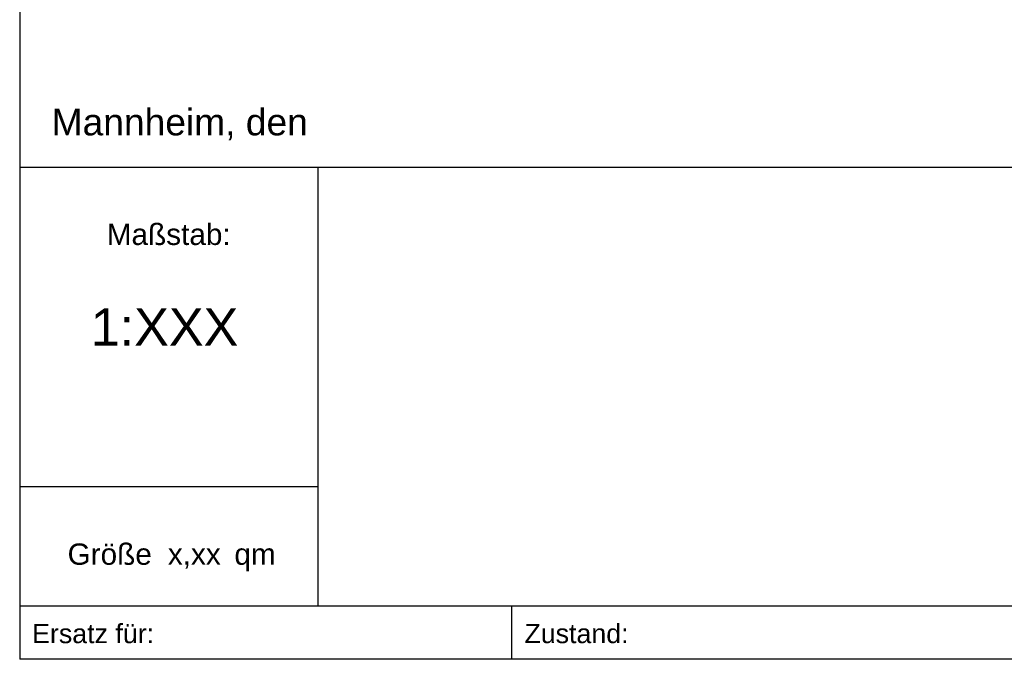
# Model space of a CAD drawing. Header units: metres. Extents: x 0 to 0.185, y 0 to 0.12.
# Tile 1 of 7: x 0 to 0.093, y 0 to 0.06. Entities that reach past the tile are written whole.
import ezdxf
from ezdxf.enums import TextEntityAlignment as Align

# ---------------------------------------------------------------- set-up
doc = ezdxf.new("R2010")
doc.units = ezdxf.units.M
doc.header["$MEASUREMENT"] = 0
doc.layers.add('RAM_Stempel_MV', color=7, linetype='Continuous', lineweight=25)
doc.styles.add('arial', font='arial.ttf')
doc.styles.add('ROMANS', font='arial.ttf', dxfattribs={"width": 0.8, "height": 0.0009})

msp = doc.modelspace()

# ---------------------------------------------------------------- linework, layer by layer
at = {"layer": 'RAM_Stempel_MV'}
for p, q in [((0, 0.120222), (0, 0)), ((0.185, 0.046222), (0, 0.046222)), ((0.028, 0.046222), (0.028, 0.005)), ((0.028, 0.016222), (0, 0.016222)), ((0.185, 0.005), (0, 0.005)), ((0.04625, 0), (0.04625, 0.005)), ((0.185, 0), (0, 0))]:
    msp.add_line(p, q, dxfattribs=at)

# ---------------------------------------------------------------- texts
for s, height, style, p in [('Mannheim, den ', 0.0025, 'arial', (0.003, 0.049238)), ('Ersatz für:', 0.0018, 'ROMANS', (0.001168, 0.001519)), ('Zustand:', 0.0018, 'ROMANS', (0.047418, 0.001519))]:
    msp.add_text(s, height=height, dxfattribs=dict(at, style=style)).set_placement(p)
at = {"layer": 'RAM_Stempel_MV', "style": 'ROMANS'}
for s, height, p in [('Maßstab:', 0.002, (0.014, 0.038938)), ('1:XXX', 0.0035, (0.013607, 0.02948))]:
    msp.add_text(s, height=height, dxfattribs=at).set_placement(p, align=Align.CENTER)
at = {"layer": 'RAM_Stempel_MV', "style": 'arial'}
for s, p in [('Größe', (0.004498, 0.008886)), ('x,xx', (0.01392, 0.008892)), ('qm', (0.020168, 0.008886))]:
    msp.add_text(s, height=0.0020004, rotation=0.00053, dxfattribs=at).set_placement(p)

doc.saveas('drawing.dxf')
